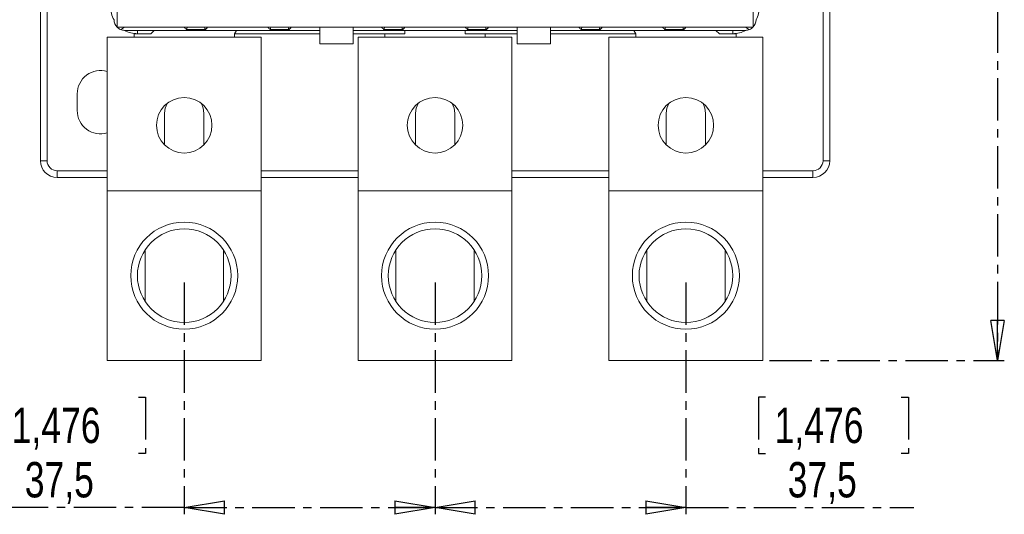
# Model space of a CAD drawing. Header units: millimetres. Extents: x 0 to 841, y 0 to 594.
# Tile 5 of 11: x 124 to 271, y 308 to 382. Entities that reach past the tile are written whole.
import ezdxf

# ---------------------------------------------------------------- set-up
doc = ezdxf.new("R2010")
doc.units = ezdxf.units.MM
doc.linetypes.add('CENTER', pattern=[10.16, 6.35, -1.27, 1.27, -1.27])
doc.layers.add('CENTRO', color=7, linetype='CENTER')
doc.styles.add('SLDTEXTSTYLE3', font='TXT', dxfattribs={"width": 0.75})
doc.dimstyles.new('SLDDIMSTYLE0', dxfattribs={"dimtxt": 5.291667, "dimasz": 6, "dimexe": 0, "dimexo": 0.0625, "dimgap": 1.322917, "dimtad": 1, "dimdec": 1, "dimrnd": 1e-09, "dimzin": 12, "dimdsep": 46, "dimtxsty": 'SLDTEXTSTYLE3', "dimblk1": 'CLOSED', "dimblk2": 'CLOSED', "dimsah": 1, "dimcen": 0.09, "dimadec": 0, "dimazin": 3, "dimtfac": 1, "dimtdec": 1, "dimtofl": 0, "dimtmove": 0, "dimatfit": 3, "dimldrblk": 'CLOSED', "dimfxl": 0, "dimfrac": 2, "dimtolj": 1, "dimtzin": 12, "dimarcsym": 0})

# ---------------------------------------------------------------- blocks, each defined once
blk = doc.blocks.new('_CLOSED')
at = {"color": 0, "linetype": 'ByBlock', "lineweight": -2}
for p, q in [((-1, 0.166667), (0, 0)), ((-1, 0.166667), (-1, -0.166667)), ((0, 0), (-1, -0.166667)), ((0, 0), (-1, 0))]:
    blk.add_line(p, q, dxfattribs=at)
blk = doc.blocks.new('_D')
at = {"layer": 'CENTRO', "color": 7}
for p, q in [((186.01, 342.66), (186.01, 307.96)), ((223.51, 342.66), (223.51, 307.96)), ((235.43, 325.49), (234.36, 325.49)), ((234.36, 325.49), (234.36, 317.08)), ((255.71, 325.49), (256.78, 325.49)), ((256.78, 325.49), (256.78, 317.08)), ((234.36, 317.08), (235.43, 317.08)), ((256.78, 317.08), (255.71, 317.08)), ((186.01, 308.96), (223.51, 308.96)), ((223.51, 308.96), (257.59, 308.96))]:
    blk.add_line(p, q, dxfattribs=at)
at = {"layer": 'CENTRO', "color": 7, "xscale": 6, "yscale": 6, "rotation": 180.000000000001}
blk.add_blockref('_CLOSED', (186.01, 308.96, -36.83), dxfattribs=at)
at = {"layer": 'CENTRO', "color": 7, "xscale": 6, "yscale": 6}
blk.add_blockref('_CLOSED', (223.51, 308.96, -36.83), dxfattribs=at)
at = {"layer": 'CENTRO', "color": 7, "char_height": 5.292, "attachment_point": 1, "style": 'SLDTEXTSTYLE3'}
for s, insert in [('1,476', (236.78, 323.91)), ('37,5', (238.73, 315.78))]:
    blk.add_mtext(s, dxfattribs=dict(at, insert=insert))
blk = doc.blocks.new('_D_1')
at = {"layer": 'CENTRO'}
for p, q in [((236.01, 535.76), (271.11, 535.76)), ((270.11, 535.76), (270.11, 330.96)), ((253.58, 438.65), (253.58, 439.72)), ((253.58, 439.72), (261.99, 439.72)), ((261.99, 439.72), (261.99, 438.65)), ((253.58, 418.38), (253.58, 417.31)), ((261.99, 417.31), (261.99, 418.38)), ((253.58, 417.31), (261.99, 417.31)), ((236.01, 330.96), (271.11, 330.96))]:
    blk.add_line(p, q, dxfattribs=at)
at = {"layer": 'CENTRO', "xscale": 6, "yscale": 6}
for p, rotation in [((270.11, 535.76, -36.83), 90.00000000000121), ((270.11, 330.96, -36.83), 270.0000000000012)]:
    blk.add_blockref('_CLOSED', p, dxfattribs=dict(at, rotation=rotation))
at = {"layer": 'CENTRO', "char_height": 5.292, "attachment_point": 1, "rotation": 90, "style": 'SLDTEXTSTYLE3'}
for s, insert in [('8,063', (255.16, 419.72)), ('204,8', (263.29, 419.72))]:
    blk.add_mtext(s, dxfattribs=dict(at, insert=insert))
blk = doc.blocks.new('_D_2')
at = {"layer": 'CENTRO'}
for p, q in [((148.51, 342.66), (148.51, 307.96)), ((186.01, 342.66), (186.01, 307.96)), ((121.37, 325.49), (120.3, 325.49)), ((120.3, 325.49), (120.3, 317.08)), ((141.65, 325.49), (142.72, 325.49)), ((142.72, 325.49), (142.72, 317.08)), ((120.3, 317.08), (121.37, 317.08)), ((142.72, 317.08), (141.65, 317.08)), ((148.51, 308.96), (119.5, 308.96)), ((148.51, 308.96), (186.01, 308.96))]:
    blk.add_line(p, q, dxfattribs=at)
at = {"layer": 'CENTRO', "xscale": 6, "yscale": 6, "rotation": 180.000000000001}
blk.add_blockref('_CLOSED', (148.51, 308.96, -36.83), dxfattribs=at)
at = {"layer": 'CENTRO', "xscale": 6, "yscale": 6}
blk.add_blockref('_CLOSED', (186.01, 308.96, -36.83), dxfattribs=at)
at = {"layer": 'CENTRO', "char_height": 5.292, "attachment_point": 1, "style": 'SLDTEXTSTYLE3'}
for s, insert in [('1,476', (122.72, 323.91)), ('37,5', (124.67, 315.78))]:
    blk.add_mtext(s, dxfattribs=dict(at, insert=insert))

msp = doc.modelspace()

# ---------------------------------------------------------------- linework, layer by layer
at = {"color": 7, "linetype": 'Continuous', "lineweight": 15}
for p, q in [((138.48, 485.89), (138.48, 380.82)), ((233.55, 380.82), (233.55, 485.89)), ((127.01, 396.96), (127.01, 360.86)), ((245.01, 360.86), (245.01, 396.96)), ((138.48, 380.82), (233.55, 380.82)), ((139.61, 380.36), (168.76, 380.36)), ((141.01, 379.86), (141.01, 379.36)), ((143.51, 379.86), (141.01, 379.86)), ((144.01, 380.36), (143.51, 379.86)), ((151.71, 380.5), (148.82, 380.5)), ((156.01, 379.86), (156.31, 380.36)), ((156.01, 379.36), (156.01, 379.86)), ((164.21, 380.5), (161.32, 380.5)), ((168.76, 378.36), (168.76, 380.82)), ((173.76, 380.82), (173.76, 378.36)), ((198.26, 380.36), (173.76, 380.36)), ((178.32, 380.5), (181.21, 380.5)), ((178.51, 379.36), (178.51, 379.86)), ((178.51, 379.86), (181.51, 379.86)), ((181.51, 379.86), (181.51, 380.36)), ((190.51, 380.36), (190.51, 379.86)), ((190.51, 379.86), (193.51, 379.86)), ((190.82, 380.5), (193.71, 380.5)), ((193.51, 379.86), (193.51, 379.36)), ((198.26, 378.36), (198.26, 380.82)), ((203.26, 378.36), (203.26, 380.82)), ((232.41, 380.36), (203.26, 380.36)), ((210.71, 380.5), (207.82, 380.5)), ((216.01, 379.86), (215.72, 380.36)), ((216.01, 379.36), (216.01, 379.86)), ((223.21, 380.5), (220.32, 380.5)), ((228.01, 380.36), (228.51, 379.86)), ((228.51, 379.86), (231.01, 379.86)), ((231.01, 379.86), (231.01, 379.36)), ((160.01, 379.36), (137.01, 379.36)), ((137.01, 379.36), (137.01, 356.36)), ((160.01, 379.36), (160.01, 356.36)), ((173.76, 378.36), (168.76, 378.36)), ((197.51, 379.36), (174.51, 379.36)), ((174.51, 379.36), (174.51, 356.36)), ((197.51, 379.36), (197.51, 356.36)), ((203.26, 378.36), (198.26, 378.36)), ((235.01, 379.36), (212.01, 379.36)), ((212.01, 379.36), (212.01, 356.36)), ((235.01, 379.36), (235.01, 356.36)), ((132.51, 370.86), (132.51, 368.36)), ((145.56, 367.96), (145.56, 363.24)), ((151.46, 363.24), (151.46, 367.96)), ((183.07, 363.24), (183.07, 367.96)), ((188.96, 367.96), (188.96, 363.24)), ((220.56, 363.24), (220.56, 367.96)), ((226.46, 367.96), (226.46, 363.24)), ((127.01, 360.86), (128.01, 360.86)), ((245.01, 360.86), (244.01, 360.86)), ((129.51, 358.36), (129.51, 359.36)), ((242.51, 358.36), (242.51, 359.36)), ((129.51, 358.36), (137.01, 358.36)), ((160.01, 358.36), (174.51, 358.36)), ((197.51, 358.36), (212.01, 358.36)), ((235.01, 358.36), (242.51, 358.36)), ((160.01, 356.36), (137.01, 356.36)), ((137.01, 356.36), (137.01, 330.96)), ((160.01, 356.36), (160.01, 330.96)), ((197.51, 356.36), (174.51, 356.36)), ((174.51, 356.36), (174.51, 330.96)), ((197.51, 356.36), (197.51, 330.96)), ((235.01, 356.36), (212.01, 356.36)), ((212.01, 356.36), (212.01, 330.96)), ((235.01, 356.36), (235.01, 330.96)), ((142.66, 347.49), (142.66, 339.82)), ((154.37, 339.82), (154.37, 347.49)), ((180.16, 347.49), (180.16, 339.82)), ((191.87, 339.82), (191.87, 347.49)), ((217.66, 347.49), (217.66, 339.82)), ((229.37, 339.82), (229.37, 347.49)), ((160.01, 330.96), (137.01, 330.96)), ((197.51, 330.96), (174.51, 330.96)), ((235.01, 330.96), (212.01, 330.96))]:
    msp.add_line(p, q, dxfattribs=at)
at = {"color": 8, "linetype": 'Continuous', "lineweight": 15}
for p, q in [((128.01, 360.86), (128.01, 396.96)), ((244.01, 396.96), (244.01, 360.86)), ((141.51, 379.86), (141.51, 380.36)), ((156.01, 379.86), (168.76, 379.86)), ((173.76, 379.86), (178.51, 379.86)), ((193.51, 379.86), (198.26, 379.86)), ((203.26, 379.86), (216.01, 379.86)), ((230.51, 379.86), (230.51, 380.36)), ((137.01, 359.36), (129.51, 359.36)), ((174.51, 359.36), (160.01, 359.36)), ((212.01, 359.36), (197.51, 359.36)), ((242.51, 359.36), (235.01, 359.36))]:
    msp.add_line(p, q, dxfattribs=at)
at = {"color": 7, "linetype": 'Continuous', "lineweight": 15, "flags": 128}
for points in [[(145.96, 369.42), (145.67, 368.72), (145.56, 367.96)], [(151.46, 367.96), (151.36, 368.72), (151.07, 369.42)], [(183.07, 367.96), (183.17, 368.72), (183.46, 369.43)], [(188.57, 369.43), (188.86, 368.72), (188.96, 367.96)], [(220.56, 367.96), (220.67, 368.72), (220.96, 369.42)], [(226.07, 369.42), (226.36, 368.72), (226.46, 367.96)]]:
    msp.add_lwpolyline(points, dxfattribs=at)
at = {"color": 7, "linetype": 'Continuous', "lineweight": 15}
for centre, radius in [((148.51, 366.16), 4.15), ((186.01, 366.16), 4.15), ((223.51, 366.16), 4.15), ((148.51, 343.66), 8), ((148.51, 343.66), 7), ((186.01, 343.66), 8), ((186.01, 343.66), 7), ((223.51, 343.66), 8), ((223.51, 343.66), 7)]:
    msp.add_circle(centre, radius, dxfattribs=at)
at = {"color": 8, "linetype": 'Continuous', "lineweight": 15}
for centre, start, end in [((141.51, 383.86), 180, 208.9679), ((230.51, 383.86), 331.0321, 360), ((141.51, 383.86), 241.0321, 270), ((230.51, 383.86), 270, 298.9679)]:
    msp.add_arc(centre, 4, start, end, dxfattribs=at)
at = {"color": 7, "linetype": 'Continuous', "lineweight": 15}
for centre, radius, start, end in [((139.61, 381.96), 1.6, 180, 225), ((232.41, 381.96), 1.6, 315, 0), ((139.61, 381.96), 1.6, 225, 247.4967), ((139.61, 381.96), 1.6, 247.4964, 270), ((232.41, 381.96), 1.6, 270, 292.5036), ((232.41, 381.96), 1.6, 292.5033, 315), ((136.01, 370.86), 3.5, 73.3985, 180), ((136.01, 368.36), 3.5, 180, 286.6015), ((129.51, 360.86), 2.5, 180, 270), ((129.51, 360.86), 1.5, 180, 270), ((242.51, 360.86), 1.5, 270, 0), ((242.51, 360.86), 2.5, 270, 0)]:
    msp.add_arc(centre, radius, start, end, dxfattribs=at)
for centre, major_axis, ratio, start_param, end_param in [((139.61, 381.96), (1.48, 1.48), 0.414214, 3.927002, 4.31969), ((148.51, 381.06), (0, -0.707), 0.707107, 0.648882, 1.226793), ((152.01, 381.06), (0, 0.707), 0.707107, 1.914799, 2.492711), ((161.01, 381.06), (0, -0.707), 0.707107, 0.648882, 1.226793), ((164.51, 381.06), (0, 0.707), 0.707107, 1.914799, 2.492711), ((178.01, 381.06), (0, -0.707), 0.707107, 0.648882, 1.226793), ((181.51, 381.06), (0, 0.707), 0.707107, 1.914799, 2.492711), ((190.51, 381.06), (0, -0.707), 0.707107, 0.648882, 1.226793), ((194.01, 381.06), (0, 0.707), 0.707107, 1.914799, 2.492711), ((207.51, 381.06), (0, -0.707), 0.707107, 0.648882, 1.226793), ((211.01, 381.06), (0, 0.707), 0.707107, 1.914799, 2.492711), ((220.01, 381.06), (0, -0.707), 0.707107, 0.648882, 1.226793), ((223.51, 381.06), (0, 0.707), 0.707107, 1.914799, 2.492711), ((232.41, 381.96), (-1.48, 1.48), 0.414214, 1.963495, 2.356184)]:
    msp.add_ellipse(centre, major_axis=major_axis, ratio=ratio, start_param=start_param, end_param=end_param, dxfattribs=at)
for points, knots in [([(148.51, 380.82), (148.52, 380.82), (148.62, 380.69), (148.72, 380.59), (148.82, 380.5)], [0, 0, 0, 0, 0.012395, 1, 1, 1, 1]), ([(151.71, 380.5), (151.81, 380.59), (151.91, 380.69), (152.01, 380.82), (152.01, 380.82)], [0, 0, 0, 0, 0.987608, 1, 1, 1, 1]), ([(161.01, 380.82), (161.02, 380.82), (161.12, 380.69), (161.22, 380.59), (161.32, 380.5)], [0, 0, 0, 0, 0.0123952, 1, 1, 1, 1]), ([(164.21, 380.5), (164.31, 380.59), (164.41, 380.69), (164.51, 380.82), (164.51, 380.82)], [0, 0, 0, 0, 0.9876062, 1, 1, 1, 1]), ([(178.01, 380.82), (178.02, 380.82), (178.12, 380.69), (178.22, 380.59), (178.32, 380.5)], [0, 0, 0, 0, 0.012395, 1, 1, 1, 1]), ([(181.21, 380.5), (181.31, 380.59), (181.41, 380.69), (181.51, 380.82), (181.51, 380.82)], [0, 0, 0, 0, 0.987605, 1, 1, 1, 1]), ([(190.51, 380.82), (190.52, 380.82), (190.62, 380.69), (190.72, 380.59), (190.82, 380.5)], [0, 0, 0, 0, 0.012395, 1, 1, 1, 1]), ([(193.71, 380.5), (193.81, 380.59), (193.91, 380.69), (194.01, 380.82), (194.01, 380.82)], [0, 0, 0, 0, 0.987605, 1, 1, 1, 1]), ([(207.82, 380.5), (207.72, 380.59), (207.62, 380.69), (207.52, 380.82), (207.51, 380.82)], [0, 0, 0, 0, 0.9876062, 1, 1, 1, 1]), ([(210.71, 380.5), (210.81, 380.59), (210.91, 380.69), (211.01, 380.82), (211.01, 380.82)], [0, 0, 0, 0, 0.9876048, 1, 1, 1, 1]), ([(220.01, 380.82), (220.02, 380.82), (220.12, 380.69), (220.22, 380.59), (220.32, 380.5)], [0, 0, 0, 0, 0.012392, 1, 1, 1, 1]), ([(223.51, 380.82), (223.51, 380.82), (223.41, 380.69), (223.31, 380.59), (223.21, 380.5)], [0, 0, 0, 0, 0.012395, 1, 1, 1, 1])]:
    msp.add_open_spline(points, degree=3, knots=knots, dxfattribs=at)

# ---------------------------------------------------------------- dimensions: what is measured, and where the dimension line sits
at = {"layer": 'CENTRO'}
for base, p1, p2, angle, picture, middle in [((270.11, 330.96), (235.01, 535.76), (235.01, 330.96), 90, '_D_1', (270.11, 428.52)), ((186.01, 308.96), (148.51, 343.66), (186.01, 343.66), 0, '_D_2', (131.51, 308.96))]:
    dim = msp.add_linear_dim(base=base, p1=p1, p2=p2, angle=angle, dimstyle='SLDDIMSTYLE0', dxfattribs=at)
    dim.commit()
    dim.dimension.update_dxf_attribs({"geometry": picture, "text_midpoint": middle, "dimtype": 160})
at = {"layer": 'CENTRO', "color": 7}
dim = msp.add_linear_dim(base=(223.51, 308.96), p1=(186.01, 343.66), p2=(223.51, 343.66), angle=0, dimstyle='SLDDIMSTYLE0', dxfattribs=at)
dim.commit()
dim.dimension.update_dxf_attribs({"geometry": '_D', "text_midpoint": (245.57, 308.96), "dimtype": 160})

doc.saveas('drawing.dxf')
